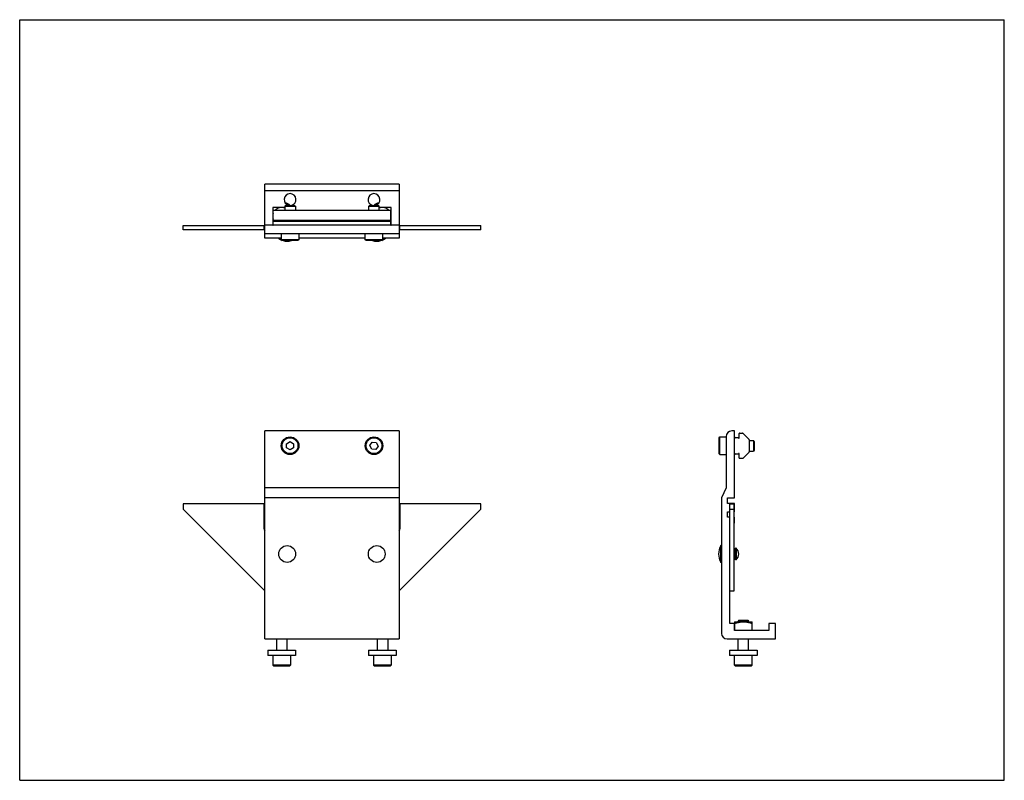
# Model space of a CAD drawing. Header units: inches. Extents: x 0 to 22, y 0 to 17.
import ezdxf

# ---------------------------------------------------------------- set-up
doc = ezdxf.new("R2010")
doc.units = ezdxf.units.IN
doc.header["$LTSCALE"] = 1.21
doc.header["$MEASUREMENT"] = 0
doc.layers.get('0').update_dxf_attribs({"linetype": 'CONTINUOUS'})
for name, color, linetype in [('240835_BL0', 7, 'CONTINUOUS'), ('2408XX_240831_BL6', 7, 'CONTINUOUS'), ('300150M_300150MSS_BL9', 7, 'CONTINUOUS'), ('605279P_BL4', 7, 'CONTINUOUS'), ('605279P_BL5', 7, 'CONTINUOUS'), ('807_920_BL12', 7, 'CONTINUOUS'), ('807_920_BL8', 7, 'CONTINUOUS'), ('914_006_BL10', 7, 'CONTINUOUS'), ('914_006_BL11', 7, 'CONTINUOUS'), ('9206XXM_920620M_BL2', 7, 'CONTINUOUS'), ('9206XXM_920620M_BL3', 7, 'CONTINUOUS'), ('9506XXM_950616M_BL1', 7, 'CONTINUOUS'), ('9506XXM_950616M_BL7', 7, 'CONTINUOUS')]:
    doc.layers.add(name, color=color, linetype=linetype)

# ---------------------------------------------------------------- blocks, each defined once
blk = doc.blocks.new('240835_BL0', base_point=(9.81, 8.318))
at = {"layer": '240835_BL0', "color": 7, "linetype": 'CONTINUOUS'}
for p, q in [((3.653, 12.302), (3.653, 12.402)), ((3.653, 12.402), (5.478, 12.402)), ((5.461, 12.302), (5.461, 12.402)), ((8.478, 12.402), (10.303, 12.402)), ((8.496, 12.302), (8.496, 12.402)), ((10.303, 12.302), (10.303, 12.402)), ((5.478, 12.302), (3.653, 12.302)), ((10.303, 12.302), (8.478, 12.302)), ((3.653, 6.183), (3.653, 6.058)), ((5.461, 6.183), (3.653, 6.183)), ((5.461, 5.62), (5.461, 6.183)), ((10.303, 6.183), (8.496, 6.183)), ((8.496, 6.183), (8.496, 5.62)), ((10.303, 6.058), (10.303, 6.183)), ((15.867, 4.233), (15.867, 6.183)), ((15.867, 6.183), (15.967, 6.183)), ((15.967, 4.233), (15.967, 6.183)), ((3.653, 6.058), (5.478, 4.233)), ((8.478, 4.233), (10.303, 6.058)), ((15.867, 6.058), (15.967, 6.058)), ((15.867, 4.233), (15.967, 4.233))]:
    blk.add_line(p, q, dxfattribs=at)
for centre, start, end in [((5.523, 5.62), 180, 224.0422), ((8.434, 5.62), 315.958, 360)]:
    blk.add_arc(centre, 0.062, start, end, dxfattribs=at)
blk = doc.blocks.new('9506XXM_950616M_BL1', base_point=(6.041, 10.065))
at = {"layer": '9506XXM_950616M_BL1', "color": 7, "linetype": 'CONTINUOUS'}
for p, q in [((5.942, 12.849), (5.923, 12.83)), ((5.923, 12.83), (5.923, 12.734)), ((5.923, 12.83), (6.159, 12.83)), ((5.942, 12.849), (6.139, 12.849)), ((6.139, 12.849), (6.159, 12.83)), ((6.159, 12.83), (6.159, 12.734)), ((5.844, 12.219), (5.844, 12.082)), ((6.238, 12.219), (6.238, 12.082)), ((5.844, 12.082), (5.864, 12.062)), ((6.238, 12.082), (5.844, 12.082)), ((6.218, 12.062), (5.864, 12.062)), ((6.238, 12.082), (6.218, 12.062)), ((5.962, 7.523), (6.041, 7.569)), ((5.962, 7.432), (5.962, 7.523)), ((6.041, 7.569), (6.12, 7.523)), ((6.12, 7.523), (6.12, 7.432)), ((6.041, 7.387), (5.962, 7.432)), ((6.12, 7.432), (6.041, 7.387))]:
    blk.add_line(p, q, dxfattribs=at)
for radius in [0.197, 0.177]:
    blk.add_circle((6.041, 7.478), radius, dxfattribs=at)
blk = doc.blocks.new('9206XXM_920620M_BL2', base_point=(12.137, 3.065))
at = {"layer": '9206XXM_920620M_BL2', "color": 7, "linetype": 'CONTINUOUS'}
for p, q in [((16.071, 3.577), (16.052, 3.557)), ((16.052, 3.557), (16.288, 3.557)), ((16.052, 3.543), (16.052, 3.557)), ((16.071, 3.577), (16.268, 3.577)), ((16.268, 3.577), (16.288, 3.557)), ((16.288, 3.543), (16.288, 3.557)), ((7.985, 3.16), (7.985, 2.91)), ((8.222, 3.16), (8.222, 2.91)), ((16.052, 2.91), (16.052, 3.16)), ((16.288, 2.91), (16.288, 3.16)), ((7.907, 2.79), (7.907, 2.573)), ((8.3, 2.79), (8.3, 2.573)), ((15.973, 2.573), (15.973, 2.79)), ((16.367, 2.573), (16.367, 2.79)), ((8.3, 2.573), (7.907, 2.573)), ((7.926, 2.553), (7.907, 2.573)), ((8.281, 2.553), (7.926, 2.553)), ((8.3, 2.573), (8.281, 2.553)), ((16.367, 2.573), (15.973, 2.573)), ((15.993, 2.553), (15.973, 2.573)), ((16.347, 2.553), (15.993, 2.553)), ((16.347, 2.553), (16.367, 2.573))]:
    blk.add_line(p, q, dxfattribs=at)
blk = doc.blocks.new('9206XXM_920620M_BL3', base_point=(5.853, 2.857))
at = {"layer": '9206XXM_920620M_BL3', "color": 7, "linetype": 'CONTINUOUS'}
for p, q in [((5.735, 3.16), (5.735, 2.91)), ((5.972, 3.16), (5.972, 2.91)), ((5.657, 2.79), (5.657, 2.573)), ((6.05, 2.79), (6.05, 2.573)), ((6.05, 2.573), (5.657, 2.573)), ((5.676, 2.553), (5.657, 2.573)), ((6.031, 2.553), (5.676, 2.553)), ((6.05, 2.573), (6.031, 2.553))]:
    blk.add_line(p, q, dxfattribs=at)
blk = doc.blocks.new('605279P_BL4', base_point=(12.137, 7.848))
at = {"layer": '605279P_BL4', "color": 7, "linetype": 'CONTINUOUS'}
for p, q in [((7.793, 2.91), (8.413, 2.91)), ((7.793, 2.91), (7.793, 2.79)), ((8.413, 2.91), (8.413, 2.79)), ((15.86, 2.91), (16.48, 2.91)), ((15.86, 2.91), (15.86, 2.79)), ((16.48, 2.91), (16.48, 2.79)), ((8.413, 2.79), (7.793, 2.79)), ((16.48, 2.79), (15.86, 2.79))]:
    blk.add_line(p, q, dxfattribs=at)
blk.add_arc((8.103, 12.605), 0.31, 104.5029, 128.0695, dxfattribs=at)
blk = doc.blocks.new('605279P_BL5', base_point=(5.853, 7.853))
at = {"layer": '605279P_BL5', "color": 7, "linetype": 'CONTINUOUS'}
for p, q in [((5.543, 2.91), (6.163, 2.91)), ((5.543, 2.91), (5.543, 2.79)), ((6.163, 2.91), (6.163, 2.79)), ((6.163, 2.79), (5.543, 2.79))]:
    blk.add_line(p, q, dxfattribs=at)
blk.add_arc((5.853, 12.605), 0.31, 51.91, 75.5172, dxfattribs=at)
blk = doc.blocks.new('2408XX_240831_BL6', base_point=(11.184, 8.242))
at = {"layer": '2408XX_240831_BL6', "color": 7, "linetype": 'CONTINUOUS'}
for p, q in [((5.478, 12.115), (5.478, 13.324)), ((8.478, 13.324), (5.478, 13.324)), ((8.478, 13.324), (8.478, 12.115)), ((8.478, 13.176), (5.478, 13.176)), ((5.666, 12.407), (5.478, 12.407)), ((8.478, 12.406), (5.478, 12.406)), ((8.478, 12.407), (8.296, 12.407)), ((5.478, 12.219), (8.478, 12.219)), ((5.844, 12.115), (5.478, 12.115)), ((7.719, 12.115), (6.238, 12.115)), ((8.478, 12.115), (8.113, 12.115)), ((5.478, 3.16), (5.478, 7.808)), ((8.478, 7.808), (5.478, 7.808)), ((8.478, 7.808), (8.478, 3.16)), ((15.971, 7.808), (15.909, 7.808)), ((15.971, 6.315), (15.971, 7.808)), ((15.784, 7.683), (15.784, 6.538)), ((8.478, 6.538), (5.478, 6.538)), ((15.784, 6.538), (15.68, 6.315)), ((8.478, 6.315), (5.478, 6.315)), ((15.68, 6.315), (15.68, 3.285)), ((15.816, 6.19), (15.816, 6.315)), ((15.816, 6.315), (15.971, 6.315)), ((15.971, 6.19), (15.816, 6.19)), ((15.971, 6.003), (15.971, 6.19)), ((15.816, 5.878), (15.816, 6.003)), ((15.816, 6.003), (15.867, 6.003)), ((15.967, 6.003), (15.971, 6.003)), ((15.867, 5.878), (15.816, 5.878)), ((15.971, 5.878), (15.967, 5.878)), ((15.967, 5.747), (15.971, 5.753)), ((15.971, 5.753), (15.971, 5.878)), ((15.867, 3.503), (15.867, 4.233)), ((15.972, 3.503), (15.867, 3.503)), ((15.972, 3.347), (15.972, 3.503)), ((16.741, 3.347), (15.972, 3.347)), ((16.889, 3.503), (16.741, 3.503)), ((16.741, 3.503), (16.741, 3.347)), ((16.889, 3.16), (16.889, 3.503)), ((5.478, 3.16), (8.478, 3.16)), ((15.805, 3.16), (16.889, 3.16))]:
    blk.add_line(p, q, dxfattribs=at)
for centre, radius, start, end in [((6.041, 12.979), 0.133, 281.0107, 258.9931), ((7.916, 12.979), 0.133, 281.0107, 258.9931), ((15.909, 7.683), 0.125, 90, 180), ((15.805, 3.285), 0.125, 180, 270)]:
    blk.add_arc(centre, radius, start, end, dxfattribs=at)
blk = doc.blocks.new('9506XXM_950616M_BL7', base_point=(12.066, 10.065))
at = {"layer": '9506XXM_950616M_BL7', "color": 7, "linetype": 'CONTINUOUS'}
for p, q in [((7.817, 12.849), (7.798, 12.83)), ((7.798, 12.83), (8.034, 12.83)), ((7.798, 12.734), (7.798, 12.83)), ((7.817, 12.849), (8.014, 12.849)), ((8.014, 12.849), (8.034, 12.83)), ((8.034, 12.734), (8.034, 12.83)), ((7.719, 12.082), (7.719, 12.219)), ((8.113, 12.082), (8.113, 12.219)), ((8.113, 12.082), (7.719, 12.082)), ((7.739, 12.062), (7.719, 12.082)), ((8.093, 12.062), (7.739, 12.062)), ((8.093, 12.062), (8.113, 12.082)), ((7.825, 7.484), (7.876, 7.559)), ((7.865, 7.402), (7.825, 7.484)), ((7.876, 7.559), (7.967, 7.553)), ((7.967, 7.553), (8.007, 7.471)), ((15.626, 7.655), (15.646, 7.674)), ((15.626, 7.3), (15.626, 7.655)), ((15.646, 7.281), (15.646, 7.674)), ((15.646, 7.674), (15.784, 7.674)), ((16.299, 7.596), (16.394, 7.596)), ((16.394, 7.596), (16.394, 7.36)), ((16.414, 7.576), (16.394, 7.596)), ((16.414, 7.576), (16.414, 7.379)), ((7.955, 7.396), (7.865, 7.402)), ((8.007, 7.471), (7.955, 7.396)), ((15.626, 7.3), (15.646, 7.281)), ((15.646, 7.281), (15.784, 7.281)), ((16.299, 7.36), (16.394, 7.36)), ((16.414, 7.379), (16.394, 7.36))]:
    blk.add_line(p, q, dxfattribs=at)
for radius in [0.197, 0.177]:
    blk.add_circle((7.916, 7.478), radius, dxfattribs=at)
blk = doc.blocks.new('807_920_BL8', base_point=(5.79, 12.605))
at = {"layer": '807_920_BL8', "color": 7, "linetype": 'CONTINUOUS'}
for p, q in [((5.657, 12.802), (5.657, 12.409)), ((5.923, 12.802), (5.657, 12.802)), ((5.657, 12.409), (5.666, 12.409))]:
    blk.add_line(p, q, dxfattribs=at)
for start, end in [(69.346, 139.0485), (162.3524, 197.6476)]:
    blk.add_arc((5.853, 12.605), 0.197, start, end, dxfattribs=at)
blk = doc.blocks.new('300150M_300150MSS_BL9', base_point=(10.982, 9.965))
at = {"layer": '300150M_300150MSS_BL9', "color": 7, "linetype": 'CONTINUOUS'}
for p, q in [((5.666, 12.406), (5.666, 12.734)), ((8.296, 12.734), (5.666, 12.734)), ((8.296, 12.406), (8.296, 12.734)), ((8.296, 12.511), (5.666, 12.511)), ((5.666, 12.496), (8.296, 12.496)), ((16.076, 7.655), (16.076, 7.748)), ((16.086, 7.758), (16.15, 7.758)), ((16.293, 7.622), (16.164, 7.752)), ((15.991, 7.663), (16.061, 7.663)), ((16.061, 7.663), (16.061, 7.655)), ((16.299, 7.608), (16.299, 7.344)), ((16.061, 7.29), (15.991, 7.29)), ((16.061, 7.297), (16.061, 7.29)), ((16.076, 7.205), (16.076, 7.297)), ((16.164, 7.2), (16.293, 7.33)), ((16.15, 7.195), (16.086, 7.195))]:
    blk.add_line(p, q, dxfattribs=at)
for centre, radius, start, end in [((16.086, 7.748), 0.01, 90, 180), ((16.15, 7.738), 0.02, 45, 90), ((15.991, 7.643), 0.02, 90, 180), ((16.068, 7.655), 0.0075, 180, 360), ((16.279, 7.608), 0.02, 0, 45), ((15.991, 7.31), 0.02, 180, 270), ((16.068, 7.297), 0.0075, 0, 180), ((16.279, 7.344), 0.02, 315, 360), ((16.086, 7.205), 0.01, 180, 270), ((16.15, 7.215), 0.02, 270, 315)]:
    blk.add_arc(centre, radius, start, end, dxfattribs=at)
blk = doc.blocks.new('914_006_BL10', base_point=(5.978, 8.493))
at = {"layer": '914_006_BL10', "color": 7, "linetype": 'CONTINUOUS'}
for p in [(5.791, 12.115), (5.844, 12.1)]:
    blk.add_line(p, (5.791, 12.1), dxfattribs=at)
blk.add_circle((5.978, 5.058), 0.188, dxfattribs=at)
for start, end in [(240, 250.659), (255.6913, 284.3087)]:
    blk.add_arc((5.978, 12.425), 0.375, start, end, dxfattribs=at)
blk = doc.blocks.new('914_006_BL11', base_point=(11.929, 8.493))
at = {"layer": '914_006_BL11', "color": 7, "linetype": 'CONTINUOUS'}
for p, q in [((8.166, 12.1), (8.113, 12.1)), ((8.166, 12.115), (8.166, 12.1)), ((15.665, 4.87), (15.665, 5.245)), ((15.68, 5.245), (15.665, 5.245)), ((15.992, 5.155), (15.967, 5.155)), ((15.992, 4.928), (15.992, 5.187)), ((16.007, 5.187), (15.992, 5.187)), ((16.007, 5.187), (16.007, 4.928)), ((15.68, 4.87), (15.665, 4.87)), ((15.992, 4.961), (15.967, 4.961)), ((16.007, 4.928), (15.992, 4.928))]:
    blk.add_line(p, q, dxfattribs=at)
blk.add_circle((7.978, 5.058), 0.188, dxfattribs=at)
for centre, radius, start, end in [((7.978, 12.425), 0.375, 289.341, 300), ((7.978, 12.425), 0.375, 255.6913, 284.3087), ((15.99, 5.058), 0.375, 150.0682, 209.9318), ((15.885, 5.051), 0.182, 2.0645, 48.2359), ((15.885, 5.064), 0.182, 311.7641, 357.9355)]:
    blk.add_arc(centre, radius, start, end, dxfattribs=at)
blk = doc.blocks.new('807_920_BL12', base_point=(12.137, 8.074))
at = {"layer": '807_920_BL12', "color": 7, "linetype": 'CONTINUOUS'}
for p, q in [((8.3, 12.802), (8.034, 12.802)), ((8.3, 12.409), (8.3, 12.802)), ((8.296, 12.409), (8.3, 12.409)), ((15.973, 3.543), (16.367, 3.543)), ((15.973, 3.543), (15.973, 3.347)), ((16.367, 3.347), (16.367, 3.543))]:
    blk.add_line(p, q, dxfattribs=at)
for start, end in [(40.9515, 110.654), (348.0213, 11.9787)]:
    blk.add_arc((8.103, 12.605), 0.197, start, end, dxfattribs=at)
for points, knots in [([(15.973, 3.505), (15.981, 3.508), (15.997, 3.513), (16.021, 3.52), (16.041, 3.526), (16.058, 3.53), (16.074, 3.533), (16.095, 3.537), (16.12, 3.541), (16.145, 3.543), (16.161, 3.543), (16.17, 3.543)], [0, 0, 0, 0, 0.125, 0.250001, 0.375001, 0.437504, 0.500007, 0.625006, 0.750006, 0.875003, 1, 1, 1, 1]), ([(16.17, 3.543), (16.178, 3.543), (16.195, 3.543), (16.22, 3.541), (16.245, 3.537), (16.266, 3.533), (16.282, 3.53), (16.298, 3.526), (16.319, 3.52), (16.343, 3.513), (16.359, 3.508), (16.367, 3.505)], [0, 0, 0, 0, 0.124997, 0.249995, 0.374994, 0.499993, 0.562496, 0.624999, 0.749999, 0.875, 1, 1, 1, 1])]:
    blk.add_open_spline(points, degree=3, knots=knots, dxfattribs=at)

msp = doc.modelspace()

# ---------------------------------------------------------------- linework, layer by layer
at = {"color": 7, "linetype": 'CONTINUOUS'}
for p, q in [((0, 0), (0, 17)), ((0, 17), (22, 17)), ((22, 0), (22, 17)), ((0, 0), (22, 0))]:
    msp.add_line(p, q, dxfattribs=at)

# ---------------------------------------------------------------- block references
at = {"layer": '240835_BL0'}
msp.add_blockref('240835_BL0', (9.81, 8.318), dxfattribs=at)
at = {"layer": '2408XX_240831_BL6'}
msp.add_blockref('2408XX_240831_BL6', (11.184, 8.242), dxfattribs=at)
at = {"layer": '300150M_300150MSS_BL9'}
msp.add_blockref('300150M_300150MSS_BL9', (10.982, 9.965), dxfattribs=at)
at = {"layer": '605279P_BL4'}
msp.add_blockref('605279P_BL4', (12.137, 7.848), dxfattribs=at)
at = {"layer": '605279P_BL5'}
msp.add_blockref('605279P_BL5', (5.853, 7.853), dxfattribs=at)
at = {"layer": '807_920_BL12'}
msp.add_blockref('807_920_BL12', (12.137, 8.074), dxfattribs=at)
at = {"layer": '807_920_BL8'}
msp.add_blockref('807_920_BL8', (5.79, 12.605), dxfattribs=at)
at = {"layer": '914_006_BL10'}
msp.add_blockref('914_006_BL10', (5.978, 8.493), dxfattribs=at)
at = {"layer": '914_006_BL11'}
msp.add_blockref('914_006_BL11', (11.929, 8.493), dxfattribs=at)
at = {"layer": '9206XXM_920620M_BL2'}
msp.add_blockref('9206XXM_920620M_BL2', (12.137, 3.065), dxfattribs=at)
at = {"layer": '9206XXM_920620M_BL3'}
msp.add_blockref('9206XXM_920620M_BL3', (5.853, 2.857), dxfattribs=at)
at = {"layer": '9506XXM_950616M_BL1'}
msp.add_blockref('9506XXM_950616M_BL1', (6.041, 10.065), dxfattribs=at)
at = {"layer": '9506XXM_950616M_BL7'}
msp.add_blockref('9506XXM_950616M_BL7', (12.066, 10.065), dxfattribs=at)

doc.saveas('drawing.dxf')
